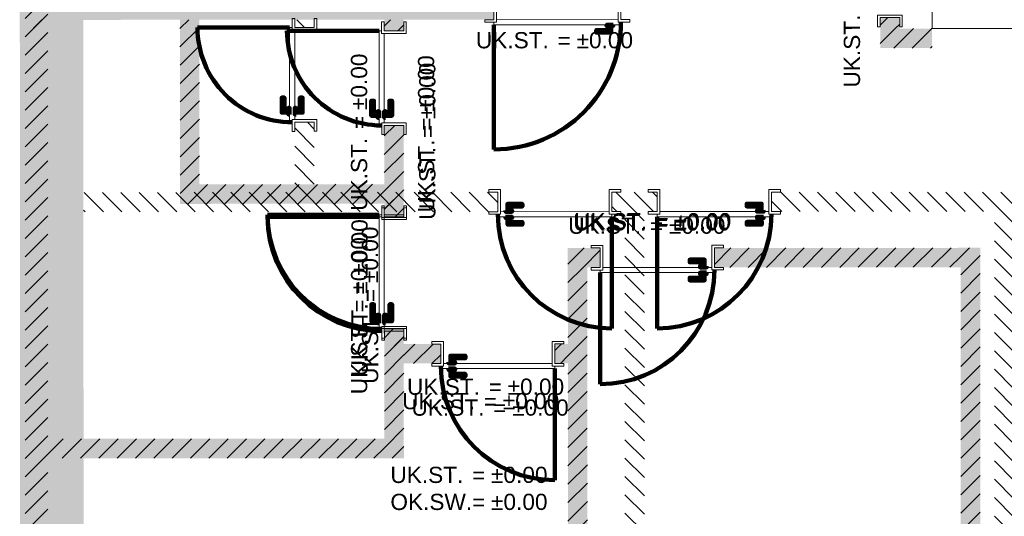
# Model space of a CAD drawing. Header units: metres. Extents: x -1.6 to 31.5, y -22.5 to 16.9.
# Tile 3 of 9: x 0.2 to 7.8, y -5.7 to -1.9. Entities that reach past the tile are written whole.
import ezdxf

# ---------------------------------------------------------------- set-up
doc = ezdxf.new("R2010")
doc.units = ezdxf.units.M
doc.linetypes.add('AUSGEZOGEN', pattern=[0])
for name, color, linetype in [('_3505', 7, 'Continuous'), ('_3807', 7, 'Continuous'), ('_3808', 7, 'Continuous')]:
    doc.layers.add(name, color=color, linetype=linetype)
for name, color, linetype, lineweight in [('Daemmung', 7, 'AUSGEZOGEN', 35), ('Tuerhoehen OK UK', 7, 'AUSGEZOGEN', 18), ('Wand Beton bewehrt', 7, 'AUSGEZOGEN', 50), ('Wand Mauerwerk tragend', 7, 'AUSGEZOGEN', 50)]:
    doc.layers.add(name, color=color, linetype=linetype, lineweight=lineweight)
doc.styles.add('ARIAL', font='arial.ttf')
pattern_1 = [(135, (2695855, 1261000), (-0.141421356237, -0.141421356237), []), (135, (2695854.92929, 1260999.92929), (-0.141421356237, -0.141421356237), [])]
pattern_2 = [(45, (2695855, 1261000), (-0.141421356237, 0.141421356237), []), (45, (2695854.92929, 1261000.07071), (-0.141421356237, 0.141421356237), [])]

msp = doc.modelspace()

# ---------------------------------------------------------------- hatches: boundary and pattern name
at = {"layer": 'Daemmung', "lineweight": 18, "transparency": 33554687}
for points in [[(0.4329, -1.9004), (0.4318, 1.1396), (0.2118, 1.1395), (0.2129, -1.9005)], [(0.2354, -8.9605), (0.2318, 1.0895), (0.1918, 1.0895), (0.1954, -8.9605)], [(0.2354, -8.9605), (0.2318, 1.0895), (0.1918, 1.0895), (0.1954, -8.9605)], [(0.2354, -8.9605), (0.2318, 1.0895), (0.1918, 1.0895), (0.1954, -8.9605)], [(0.2354, -8.9605), (0.2318, 1.0895), (0.1918, 1.0895), (0.1954, -8.9605)], [(0.4354, -8.9804), (0.4329, -1.9004), (0.2129, -1.9005), (0.2154, -8.9805)]]:
    msp.add_hatch(color=191, dxfattribs=at).paths.add_polyline_path(points)
at = {"layer": 'Wand Beton bewehrt', "lineweight": 18, "true_color": 0xb0e6b0, "transparency": 33554687}
for points in [[(3.8478, -1.6992), (0.2328, -1.7005), (0.2329, -1.9005), (3.8479, -1.8992)], [(3.8478, -1.6992), (0.2328, -1.7005), (0.2329, -1.9005), (3.8479, -1.8992)], [(3.8478, -1.6992), (0.2328, -1.7005), (0.2329, -1.9005), (3.8479, -1.8992)], [(0.4328, -1.7004), (0.4354, -8.9804), (0.6854, -8.9803), (0.6828, -1.7003)], [(3.8478, -1.6992), (0.6828, -1.7003), (0.6829, -1.9003), (3.8479, -1.8992)]]:
    msp.add_hatch(color=9, dxfattribs=at).paths.add_polyline_path(points)
at = {"layer": 'Wand Mauerwerk tragend', "lineweight": 18, "true_color": 0xf5be96, "transparency": 33554687}
for points in [[(0.2319, 0.8895), (0.2343, -5.9255), (0.4093, -5.9254), (0.4069, 0.8896)], [(6.9779, -1.9681), (6.9779, -1.8831), (6.8279, -1.8832), (6.8279, -1.9682)], [(0.2329, -1.9005), (0.2353, -8.7855), (0.4103, -8.7854), (0.4079, -1.9004)], [(0.2329, -1.9005), (0.2353, -8.7855), (0.4103, -8.7854), (0.4079, -1.9004)], [(0.2329, -1.9005), (0.2353, -8.7855), (0.4103, -8.7854), (0.4079, -1.9004)], [(1.4279, -1.9001), (1.4284, -3.1688), (1.5784, -3.1687), (1.5779, -1.9)], [(1.4279, -1.9001), (1.4284, -3.1688), (1.5784, -3.1687), (1.5779, -1.9)], [(1.4279, -1.9001), (1.4284, -3.1688), (1.5784, -3.1687), (1.5779, -1.9)], [(3.0029, -1.9845), (3.1529, -1.9845), (3.1529, -1.8995), (3.0029, -1.8995)], [(3.0029, -1.9845), (3.1529, -1.9845), (3.1529, -1.8995), (3.0029, -1.8995)], [(3.0029, -1.9845), (3.1529, -1.9845), (3.1529, -1.8995), (3.0029, -1.8995)], [(6.8279, -1.9682), (6.828, -2.1182), (7.228, -2.118), (7.2279, -1.968)], [(3.1532, -2.7145), (3.0032, -2.7145), (3.0034, -3.4195), (3.1534, -3.4195)], [(3.1532, -2.7145), (3.0032, -2.7145), (3.0034, -3.4032), (3.1534, -3.4032)], [(3.1532, -2.7145), (3.0032, -2.7145), (3.0034, -3.4032), (3.1534, -3.4032)], [(3.0034, -3.1682), (1.4284, -3.1688), (1.4284, -3.3188), (3.0034, -3.3182)], [(3.0034, -3.1682), (1.4284, -3.1688), (1.4284, -3.3188), (3.0034, -3.3182)], [(3.0034, -3.1682), (1.4284, -3.1688), (1.4284, -3.3188), (3.0034, -3.3182)], [(4.4186, -3.809), (4.6686, -3.8089), (4.6685, -3.6589), (4.4185, -3.659)], [(4.4186, -3.809), (4.6686, -3.8089), (4.6685, -3.6589), (4.4185, -3.659)], [(4.4186, -3.809), (4.6686, -3.8089), (4.6685, -3.6589), (4.4185, -3.659)], [(5.5486, -3.8086), (7.4486, -3.8079), (7.4485, -3.6579), (5.5485, -3.6586)], [(5.5486, -3.8086), (7.4486, -3.8079), (7.4485, -3.6579), (5.5485, -3.6586)], [(5.5486, -3.8086), (7.4486, -3.8079), (7.4485, -3.6579), (5.5485, -3.6586)], [(7.6003, -8.7829), (7.5985, -3.6579), (7.4485, -3.6579), (7.4503, -8.7829)], [(7.6003, -8.7829), (7.5985, -3.6579), (7.4485, -3.6579), (7.4503, -8.7829)], [(7.6003, -8.7829), (7.5985, -3.6579), (7.4485, -3.6579), (7.4503, -8.7829)], [(4.4186, -3.809), (4.4203, -8.784), (4.5703, -8.784), (4.5686, -3.809)], [(4.4186, -3.809), (4.4203, -8.784), (4.5703, -8.784), (4.5686, -3.809)], [(4.4186, -3.809), (4.4203, -8.784), (4.5703, -8.784), (4.5686, -3.809)], [(3.1541, -5.2795), (3.1537, -4.2832), (3.0037, -4.2832), (3.0041, -5.2795)], [(3.1541, -5.2795), (3.1537, -4.2832), (3.0037, -4.2832), (3.0041, -5.2795)], [(3.1541, -5.2795), (3.1538, -4.2995), (3.0038, -4.2995), (3.0041, -5.2795)], [(3.1538, -4.5495), (3.4388, -4.5494), (3.4388, -4.3994), (3.1538, -4.3995)], [(3.1538, -4.5495), (3.4388, -4.5494), (3.4388, -4.3994), (3.1538, -4.3995)], [(3.1538, -4.5495), (3.4388, -4.5494), (3.4388, -4.3994), (3.1538, -4.3995)], [(4.4188, -4.399), (4.3188, -4.3991), (4.3188, -4.5491), (4.4188, -4.549)], [(4.4188, -4.399), (4.3188, -4.3991), (4.3188, -4.5491), (4.4188, -4.549)], [(4.4188, -4.399), (4.3188, -4.3991), (4.3188, -4.5491), (4.4188, -4.549)], [(0.4091, -5.2804), (3.0041, -5.2795), (3.004, -5.1295), (0.409, -5.1304)], [(0.4091, -5.2804), (3.0041, -5.2795), (3.004, -5.1295), (0.409, -5.1304)], [(0.4091, -5.2804), (3.0041, -5.2795), (3.004, -5.1295), (0.409, -5.1304)]]:
    msp.add_hatch(color=31, dxfattribs=at).paths.add_polyline_path(points)
at = {"layer": 'Wand Mauerwerk tragend', "lineweight": 18, "transparency": 33554687}
h = msp.add_hatch(dxfattribs=at)
h.set_pattern_fill('SCHRAFFUR_1', color=256, scale=0.05, style=0, pattern_type=2)
h.set_pattern_definition(pattern_2)
h.paths.add_polyline_path([(0.2319, 0.8895), (0.2343, -5.9255), (0.4093, -5.9254), (0.4069, 0.8896)], flags=0)
h = msp.add_hatch(dxfattribs=at)
h.set_pattern_fill('SCHRAFFUR_1', color=256, scale=0.05, style=0, pattern_type=2)
h.set_pattern_definition(pattern_2)
h.paths.add_polyline_path([(6.9779, -1.9681), (6.9779, -1.8831), (6.8279, -1.8832), (6.8279, -1.9682)], flags=0)
h = msp.add_hatch(dxfattribs=at)
h.set_pattern_fill('SCHRAFFUR_1', color=256, scale=0.05, style=0, pattern_type=2)
h.set_pattern_definition(pattern_2)
h.paths.add_polyline_path([(0.2329, -1.9005), (0.2353, -8.7855), (0.4103, -8.7854), (0.4079, -1.9004)], flags=0)
h = msp.add_hatch(dxfattribs=at)
h.set_pattern_fill('SCHRAFFUR_1', color=256, scale=0.05, style=0, pattern_type=2)
h.set_pattern_definition(pattern_2)
h.paths.add_polyline_path([(0.2329, -1.9005), (0.2353, -8.7855), (0.4103, -8.7854), (0.4079, -1.9004)], flags=0)
h = msp.add_hatch(dxfattribs=at)
h.set_pattern_fill('SCHRAFFUR_1', color=256, scale=0.05, style=0, pattern_type=2)
h.set_pattern_definition(pattern_2)
h.paths.add_polyline_path([(0.2329, -1.9005), (0.2353, -8.7855), (0.4103, -8.7854), (0.4079, -1.9004)], flags=0)
h = msp.add_hatch(dxfattribs=at)
h.set_pattern_fill('SCHRAFFUR_1', color=256, scale=0.05, style=0, pattern_type=2)
h.set_pattern_definition(pattern_2)
h.paths.add_polyline_path([(1.4279, -1.9001), (1.4284, -3.1688), (1.5784, -3.1687), (1.5779, -1.9)], flags=0)
h = msp.add_hatch(dxfattribs=at)
h.set_pattern_fill('SCHRAFFUR_1', color=256, scale=0.05, style=0, pattern_type=2)
h.set_pattern_definition(pattern_2)
h.paths.add_polyline_path([(1.4279, -1.9001), (1.4284, -3.1688), (1.5784, -3.1687), (1.5779, -1.9)], flags=0)
h = msp.add_hatch(dxfattribs=at)
h.set_pattern_fill('SCHRAFFUR_1', color=256, scale=0.05, style=0, pattern_type=2)
h.set_pattern_definition(pattern_2)
h.paths.add_polyline_path([(1.4279, -1.9001), (1.4284, -3.1688), (1.5784, -3.1687), (1.5779, -1.9)], flags=0)
h = msp.add_hatch(dxfattribs=at)
h.set_pattern_fill('SCHRAFFUR_2', color=256, scale=0.05, style=0, pattern_type=2)
h.set_pattern_definition(pattern_1)
h.paths.add_polyline_path([(2.3129, -1.8998), (2.3129, -1.9598), (2.4629, -1.9597), (2.4629, -1.8997)], flags=0)
h = msp.add_hatch(dxfattribs=at)
h.set_pattern_fill('SCHRAFFUR_1', color=256, scale=0.05, style=0, pattern_type=2)
h.set_pattern_definition(pattern_2)
h.paths.add_polyline_path([(3.0029, -1.9845), (3.1529, -1.9845), (3.1529, -1.8995), (3.0029, -1.8995)], flags=0)
h = msp.add_hatch(dxfattribs=at)
h.set_pattern_fill('SCHRAFFUR_1', color=256, scale=0.05, style=0, pattern_type=2)
h.set_pattern_definition(pattern_2)
h.paths.add_polyline_path([(3.0029, -1.9845), (3.1529, -1.9845), (3.1529, -1.8995), (3.0029, -1.8995)], flags=0)
h = msp.add_hatch(dxfattribs=at)
h.set_pattern_fill('SCHRAFFUR_1', color=256, scale=0.05, style=0, pattern_type=2)
h.set_pattern_definition(pattern_2)
h.paths.add_polyline_path([(3.0029, -1.9845), (3.1529, -1.9845), (3.1529, -1.8995), (3.0029, -1.8995)], flags=0)
h = msp.add_hatch(dxfattribs=at)
h.set_pattern_fill('SCHRAFFUR_1', color=256, scale=0.05, style=0, pattern_type=2)
h.set_pattern_definition(pattern_2)
h.paths.add_polyline_path([(6.8279, -1.9682), (6.828, -2.1182), (7.228, -2.118), (7.2279, -1.968)], flags=0)
h = msp.add_hatch(dxfattribs=at)
h.set_pattern_fill('SCHRAFFUR_2', color=256, scale=0.05, style=0, pattern_type=2)
h.set_pattern_definition(pattern_1)
h.paths.add_polyline_path([(2.3132, -2.6898), (2.3134, -3.2298), (2.4634, -3.2297), (2.4632, -2.6897)], flags=0)
h = msp.add_hatch(dxfattribs=at)
h.set_pattern_fill('SCHRAFFUR_1', color=256, scale=0.05, style=0, pattern_type=2)
h.set_pattern_definition(pattern_2)
h.paths.add_polyline_path([(3.1532, -2.7145), (3.0032, -2.7145), (3.0034, -3.4195), (3.1534, -3.4195)], flags=0)
h = msp.add_hatch(dxfattribs=at)
h.set_pattern_fill('SCHRAFFUR_1', color=256, scale=0.05, style=0, pattern_type=2)
h.set_pattern_definition(pattern_2)
h.paths.add_polyline_path([(3.1532, -2.7145), (3.0032, -2.7145), (3.0034, -3.4032), (3.1534, -3.4032)], flags=0)
h = msp.add_hatch(dxfattribs=at)
h.set_pattern_fill('SCHRAFFUR_1', color=256, scale=0.05, style=0, pattern_type=2)
h.set_pattern_definition(pattern_2)
h.paths.add_polyline_path([(3.1532, -2.7145), (3.0032, -2.7145), (3.0034, -3.4032), (3.1534, -3.4032)], flags=0)
h = msp.add_hatch(dxfattribs=at)
h.set_pattern_fill('SCHRAFFUR_1', color=256, scale=0.05, style=0, pattern_type=2)
h.set_pattern_definition(pattern_2)
h.paths.add_polyline_path([(3.0034, -3.1682), (1.4284, -3.1688), (1.4284, -3.3188), (3.0034, -3.3182)], flags=0)
h = msp.add_hatch(dxfattribs=at)
h.set_pattern_fill('SCHRAFFUR_1', color=256, scale=0.05, style=0, pattern_type=2)
h.set_pattern_definition(pattern_2)
h.paths.add_polyline_path([(3.0034, -3.1682), (1.4284, -3.1688), (1.4284, -3.3188), (3.0034, -3.3182)], flags=0)
h = msp.add_hatch(dxfattribs=at)
h.set_pattern_fill('SCHRAFFUR_1', color=256, scale=0.05, style=0, pattern_type=2)
h.set_pattern_definition(pattern_2)
h.paths.add_polyline_path([(3.0034, -3.1682), (1.4284, -3.1688), (1.4284, -3.3188), (3.0034, -3.3182)], flags=0)
h = msp.add_hatch(dxfattribs=at)
h.set_pattern_fill('SCHRAFFUR_2', color=256, scale=0.05, style=0, pattern_type=2)
h.set_pattern_definition(pattern_1)
h.paths.add_polyline_path([(0.6834, -3.3803), (3.8784, -3.3792), (3.8784, -3.2292), (0.6834, -3.2303)], flags=0)
h = msp.add_hatch(dxfattribs=at)
h.set_pattern_fill('SCHRAFFUR_2', color=256, scale=0.05, style=0, pattern_type=2)
h.set_pattern_definition(pattern_1)
h.paths.add_polyline_path([(5.1084, -3.2288), (4.7584, -3.2289), (4.7584, -3.3789), (5.1084, -3.3788)], flags=0)
h = msp.add_hatch(dxfattribs=at)
h.set_pattern_fill('SCHRAFFUR_2', color=256, scale=0.05, style=0, pattern_type=2)
h.set_pattern_definition(pattern_1)
h.paths.add_polyline_path([(5.9884, -3.3785), (7.9584, -3.3778), (7.9584, -3.2278), (5.9884, -3.2285)], flags=0)
h = msp.add_hatch(dxfattribs=at)
h.set_pattern_fill('SCHRAFFUR_2', color=256, scale=0.05, style=0, pattern_type=2)
h.set_pattern_definition(pattern_1)
h.paths.add_polyline_path([(4.8584, -3.3789), (4.8603, -8.7289), (5.0103, -8.7288), (5.0084, -3.3788)], flags=0)
h = msp.add_hatch(dxfattribs=at)
h.set_pattern_fill('SCHRAFFUR_2', color=256, scale=0.05, style=0, pattern_type=2)
h.set_pattern_definition(pattern_1)
h.paths.add_polyline_path([(7.7084, -3.3779), (7.7103, -8.7279), (7.8603, -8.7278), (7.8584, -3.3778)], flags=0)
h = msp.add_hatch(dxfattribs=at)
h.set_pattern_fill('SCHRAFFUR_1', color=256, scale=0.05, style=0, pattern_type=2)
h.set_pattern_definition(pattern_2)
h.paths.add_polyline_path([(4.4186, -3.809), (4.6686, -3.8089), (4.6685, -3.6589), (4.4185, -3.659)], flags=0)
h = msp.add_hatch(dxfattribs=at)
h.set_pattern_fill('SCHRAFFUR_1', color=256, scale=0.05, style=0, pattern_type=2)
h.set_pattern_definition(pattern_2)
h.paths.add_polyline_path([(4.4186, -3.809), (4.6686, -3.8089), (4.6685, -3.6589), (4.4185, -3.659)], flags=0)
h = msp.add_hatch(dxfattribs=at)
h.set_pattern_fill('SCHRAFFUR_1', color=256, scale=0.05, style=0, pattern_type=2)
h.set_pattern_definition(pattern_2)
h.paths.add_polyline_path([(4.4186, -3.809), (4.6686, -3.8089), (4.6685, -3.6589), (4.4185, -3.659)], flags=0)
h = msp.add_hatch(dxfattribs=at)
h.set_pattern_fill('SCHRAFFUR_1', color=256, scale=0.05, style=0, pattern_type=2)
h.set_pattern_definition(pattern_2)
h.paths.add_polyline_path([(5.5486, -3.8086), (7.4486, -3.8079), (7.4485, -3.6579), (5.5485, -3.6586)], flags=0)
h = msp.add_hatch(dxfattribs=at)
h.set_pattern_fill('SCHRAFFUR_1', color=256, scale=0.05, style=0, pattern_type=2)
h.set_pattern_definition(pattern_2)
h.paths.add_polyline_path([(5.5486, -3.8086), (7.4486, -3.8079), (7.4485, -3.6579), (5.5485, -3.6586)], flags=0)
h = msp.add_hatch(dxfattribs=at)
h.set_pattern_fill('SCHRAFFUR_1', color=256, scale=0.05, style=0, pattern_type=2)
h.set_pattern_definition(pattern_2)
h.paths.add_polyline_path([(5.5486, -3.8086), (7.4486, -3.8079), (7.4485, -3.6579), (5.5485, -3.6586)], flags=0)
h = msp.add_hatch(dxfattribs=at)
h.set_pattern_fill('SCHRAFFUR_1', color=256, scale=0.05, style=0, pattern_type=2)
h.set_pattern_definition(pattern_2)
h.paths.add_polyline_path([(7.6003, -8.7829), (7.5985, -3.6579), (7.4485, -3.6579), (7.4503, -8.7829)], flags=0)
h = msp.add_hatch(dxfattribs=at)
h.set_pattern_fill('SCHRAFFUR_1', color=256, scale=0.05, style=0, pattern_type=2)
h.set_pattern_definition(pattern_2)
h.paths.add_polyline_path([(7.6003, -8.7829), (7.5985, -3.6579), (7.4485, -3.6579), (7.4503, -8.7829)], flags=0)
h = msp.add_hatch(dxfattribs=at)
h.set_pattern_fill('SCHRAFFUR_1', color=256, scale=0.05, style=0, pattern_type=2)
h.set_pattern_definition(pattern_2)
h.paths.add_polyline_path([(7.6003, -8.7829), (7.5985, -3.6579), (7.4485, -3.6579), (7.4503, -8.7829)], flags=0)
h = msp.add_hatch(dxfattribs=at)
h.set_pattern_fill('SCHRAFFUR_1', color=256, scale=0.05, style=0, pattern_type=2)
h.set_pattern_definition(pattern_2)
h.paths.add_polyline_path([(4.4186, -3.809), (4.4203, -8.784), (4.5703, -8.784), (4.5686, -3.809)], flags=0)
h = msp.add_hatch(dxfattribs=at)
h.set_pattern_fill('SCHRAFFUR_1', color=256, scale=0.05, style=0, pattern_type=2)
h.set_pattern_definition(pattern_2)
h.paths.add_polyline_path([(4.4186, -3.809), (4.4203, -8.784), (4.5703, -8.784), (4.5686, -3.809)], flags=0)
h = msp.add_hatch(dxfattribs=at)
h.set_pattern_fill('SCHRAFFUR_1', color=256, scale=0.05, style=0, pattern_type=2)
h.set_pattern_definition(pattern_2)
h.paths.add_polyline_path([(4.4186, -3.809), (4.4203, -8.784), (4.5703, -8.784), (4.5686, -3.809)], flags=0)
h = msp.add_hatch(dxfattribs=at)
h.set_pattern_fill('SCHRAFFUR_1', color=256, scale=0.05, style=0, pattern_type=2)
h.set_pattern_definition(pattern_2)
h.paths.add_polyline_path([(3.1541, -5.2795), (3.1537, -4.2832), (3.0037, -4.2832), (3.0041, -5.2795)], flags=0)
h = msp.add_hatch(dxfattribs=at)
h.set_pattern_fill('SCHRAFFUR_1', color=256, scale=0.05, style=0, pattern_type=2)
h.set_pattern_definition(pattern_2)
h.paths.add_polyline_path([(3.1541, -5.2795), (3.1537, -4.2832), (3.0037, -4.2832), (3.0041, -5.2795)], flags=0)
h = msp.add_hatch(dxfattribs=at)
h.set_pattern_fill('SCHRAFFUR_1', color=256, scale=0.05, style=0, pattern_type=2)
h.set_pattern_definition(pattern_2)
h.paths.add_polyline_path([(3.1541, -5.2795), (3.1538, -4.2995), (3.0038, -4.2995), (3.0041, -5.2795)], flags=0)
h = msp.add_hatch(dxfattribs=at)
h.set_pattern_fill('SCHRAFFUR_1', color=256, scale=0.05, style=0, pattern_type=2)
h.set_pattern_definition(pattern_2)
h.paths.add_polyline_path([(3.1538, -4.5495), (3.4388, -4.5494), (3.4388, -4.3994), (3.1538, -4.3995)], flags=0)
h = msp.add_hatch(dxfattribs=at)
h.set_pattern_fill('SCHRAFFUR_1', color=256, scale=0.05, style=0, pattern_type=2)
h.set_pattern_definition(pattern_2)
h.paths.add_polyline_path([(3.1538, -4.5495), (3.4388, -4.5494), (3.4388, -4.3994), (3.1538, -4.3995)], flags=0)
h = msp.add_hatch(dxfattribs=at)
h.set_pattern_fill('SCHRAFFUR_1', color=256, scale=0.05, style=0, pattern_type=2)
h.set_pattern_definition(pattern_2)
h.paths.add_polyline_path([(3.1538, -4.5495), (3.4388, -4.5494), (3.4388, -4.3994), (3.1538, -4.3995)], flags=0)
h = msp.add_hatch(dxfattribs=at)
h.set_pattern_fill('SCHRAFFUR_1', color=256, scale=0.05, style=0, pattern_type=2)
h.set_pattern_definition(pattern_2)
h.paths.add_polyline_path([(4.4188, -4.399), (4.3188, -4.3991), (4.3188, -4.5491), (4.4188, -4.549)], flags=0)
h = msp.add_hatch(dxfattribs=at)
h.set_pattern_fill('SCHRAFFUR_1', color=256, scale=0.05, style=0, pattern_type=2)
h.set_pattern_definition(pattern_2)
h.paths.add_polyline_path([(4.4188, -4.399), (4.3188, -4.3991), (4.3188, -4.5491), (4.4188, -4.549)], flags=0)
h = msp.add_hatch(dxfattribs=at)
h.set_pattern_fill('SCHRAFFUR_1', color=256, scale=0.05, style=0, pattern_type=2)
h.set_pattern_definition(pattern_2)
h.paths.add_polyline_path([(4.4188, -4.399), (4.3188, -4.3991), (4.3188, -4.5491), (4.4188, -4.549)], flags=0)
h = msp.add_hatch(dxfattribs=at)
h.set_pattern_fill('SCHRAFFUR_1', color=256, scale=0.05, style=0, pattern_type=2)
h.set_pattern_definition(pattern_2)
h.paths.add_polyline_path([(0.4091, -5.2804), (3.0041, -5.2795), (3.004, -5.1295), (0.409, -5.1304)], flags=0)
h = msp.add_hatch(dxfattribs=at)
h.set_pattern_fill('SCHRAFFUR_1', color=256, scale=0.05, style=0, pattern_type=2)
h.set_pattern_definition(pattern_2)
h.paths.add_polyline_path([(0.4091, -5.2804), (3.0041, -5.2795), (3.004, -5.1295), (0.409, -5.1304)], flags=0)
h = msp.add_hatch(dxfattribs=at)
h.set_pattern_fill('SCHRAFFUR_1', color=256, scale=0.05, style=0, pattern_type=2)
h.set_pattern_definition(pattern_2)
h.paths.add_polyline_path([(0.4091, -5.2804), (3.0041, -5.2795), (3.004, -5.1295), (0.409, -5.1304)], flags=0)

# ---------------------------------------------------------------- linework, layer by layer
at = {"layer": '_3505', "color": 7, "linetype": 'AUSGEZOGEN', "lineweight": 100, "transparency": 33554687}
for p, q in [((2.2729, -1.9598), (1.5629, -1.96)), ((3.8479, -1.9392), (3.8483, -2.8992)), ((3.8479, -1.9392), (3.8483, -2.8992)), ((3.8479, -1.9392), (3.8483, -2.8992)), ((2.9629, -1.9845), (2.2529, -1.9848)), ((2.9629, -1.9845), (2.2529, -1.9848)), ((2.9629, -1.9845), (2.2529, -1.9848)), ((2.9634, -3.4033), (2.1034, -3.4036)), ((2.9634, -3.4033), (2.1034, -3.4036)), ((2.9634, -3.4195), (2.1034, -3.4198)), ((4.7584, -3.4189), (4.7587, -4.2789)), ((5.1084, -3.4188), (5.1087, -4.2788)), ((4.6686, -3.8489), (4.6689, -4.7089)), ((4.6686, -3.8489), (4.6689, -4.7089)), ((4.6686, -3.8489), (4.6689, -4.7089)), ((4.3189, -4.5891), (4.3192, -5.4491)), ((4.3189, -4.5891), (4.3192, -5.4491)), ((4.3189, -4.5891), (4.3192, -5.4491))]:
    msp.add_line(p, q, dxfattribs=at)
for centre, major_axis, start_param, end_param in [((2.2929, -1.9598), (-0.73, -0.0003), 6.283185, 7.853982), ((3.8479, -1.9192), (0.0003, -0.98), 0, 1.570796), ((3.8479, -1.9192), (0.0003, -0.98), 0, 1.570796), ((3.8479, -1.9192), (0.0003, -0.98), 0, 1.570796), ((2.9829, -1.9845), (-0.73, -0.0003), 6.283185, 7.853982), ((2.9829, -1.9845), (-0.73, -0.0003), 6.283185, 7.853982), ((2.9829, -1.9845), (-0.73, -0.0003), 6.283185, 7.853982), ((2.9834, -3.4032), (-0.88, -0.0003), 0, 1.570796), ((2.9834, -3.4032), (-0.88, -0.0003), 0, 1.570796), ((4.7584, -3.3989), (0.0003, -0.88), 4.712389, 6.283185), ((5.1084, -3.3988), (0.0003, -0.88), 0, 1.570796), ((2.9834, -3.4195), (-0.88, -0.0003), 0, 1.570796), ((4.6686, -3.8289), (0.0003, -0.88), 0, 1.570796), ((4.6686, -3.8289), (0.0003, -0.88), 0, 1.570796), ((4.6686, -3.8289), (0.0003, -0.88), 0, 1.570796), ((4.3188, -4.5691), (0.0003, -0.88), 4.712389, 6.283185), ((4.3188, -4.5691), (0.0003, -0.88), 4.712389, 6.283185), ((4.3188, -4.5691), (0.0003, -0.88), 4.712389, 6.283185)]:
    msp.add_ellipse(centre, major_axis=major_axis, ratio=1, start_param=start_param, end_param=end_param, dxfattribs=at)
at = {"layer": '_3807', "color": 7, "linetype": 'AUSGEZOGEN', "lineweight": 13, "transparency": 33554687}
msp.add_lwpolyline([(7.9279, -1.9678), (7.2279, -1.968), (7.2279, -1.818), (7.9279, -1.8178), (7.9279, -1.9678)], close=True, dxfattribs=at)
at = {"layer": '_3808', "color": 7, "linetype": 'AUSGEZOGEN', "lineweight": 13, "transparency": 33554687}
for points in [[(3.8679, -1.7992), (3.8679, -1.9192), (3.7779, -1.9192), (3.7779, -1.8992), (3.8479, -1.8992), (3.8478, -1.6992), (3.7778, -1.6992), (3.7778, -1.6792), (3.8678, -1.6792), (3.8679, -1.7992)], [(3.8679, -1.7992), (3.8678, -1.6792), (3.7778, -1.6792), (3.7778, -1.6992), (3.8478, -1.6992), (3.8479, -1.8992), (3.7779, -1.8992), (3.7779, -1.9192), (3.8679, -1.9192), (3.8679, -1.7992)], [(3.8679, -1.7992), (3.8678, -1.6792), (3.7778, -1.6792), (3.7778, -1.6992), (3.8478, -1.6992), (3.8479, -1.8992), (3.7779, -1.8992), (3.7779, -1.9192), (3.8679, -1.9192), (3.8679, -1.7992)], [(3.8679, -1.7992), (3.8678, -1.6792), (3.7778, -1.6792), (3.7778, -1.6992), (3.8478, -1.6992), (3.8479, -1.8992), (3.7779, -1.8992), (3.7779, -1.9192), (3.8679, -1.9192), (3.8679, -1.7992)], [(4.8279, -1.7989), (4.8279, -1.8989), (4.8979, -1.8989), (4.8979, -1.9189), (4.8079, -1.9189), (4.8078, -1.6789), (4.8978, -1.6789), (4.8978, -1.6989), (4.8278, -1.6989), (4.8279, -1.7989)], [(4.8279, -1.7989), (4.8278, -1.6989), (4.8978, -1.6989), (4.8978, -1.6789), (4.8078, -1.6789), (4.8079, -1.9189), (4.8979, -1.9189), (4.8979, -1.8989), (4.8279, -1.8989), (4.8279, -1.7989)], [(4.8279, -1.7989), (4.8278, -1.6989), (4.8978, -1.6989), (4.8978, -1.6789), (4.8078, -1.6789), (4.8079, -1.9189), (4.8979, -1.9189), (4.8979, -1.8989), (4.8279, -1.8989), (4.8279, -1.7989)], [(4.8279, -1.7989), (4.8278, -1.6989), (4.8978, -1.6989), (4.8978, -1.6789), (4.8078, -1.6789), (4.8079, -1.9189), (4.8979, -1.9189), (4.8979, -1.8989), (4.8279, -1.8989), (4.8279, -1.7989)], [(2.3879, -1.9797), (2.4829, -1.9797), (2.4829, -1.8897), (2.4629, -1.8897), (2.4629, -1.9597), (2.3129, -1.9598), (2.3129, -1.8898), (2.2929, -1.8898), (2.2929, -1.9798), (2.3879, -1.9797)], [(6.9029, -1.8631), (6.8079, -1.8632), (6.8079, -1.9532), (6.8279, -1.9532), (6.8279, -1.8832), (6.9779, -1.8831), (6.9779, -1.9531), (6.9979, -1.9531), (6.9979, -1.8631), (6.9029, -1.8631)], [(2.3132, -2.6698), (2.3129, -1.9798), (2.2929, -1.9798), (2.2929, -1.9598), (2.2729, -1.9598), (2.2732, -2.6898), (2.2932, -2.6898), (2.2932, -2.6698), (2.3132, -2.6698)], [(3.0779, -2.0045), (3.1729, -2.0045), (3.1729, -1.9145), (3.1529, -1.9145), (3.1529, -1.9845), (3.0029, -1.9845), (3.0029, -1.9145), (2.9829, -1.9145), (2.9829, -2.0045), (3.0779, -2.0045)], [(3.0779, -2.0045), (3.1729, -2.0045), (3.1729, -1.9145), (3.1529, -1.9145), (3.1529, -1.9845), (3.0029, -1.9845), (3.0029, -1.9145), (2.9829, -1.9145), (2.9829, -2.0045), (3.0779, -2.0045)], [(3.0779, -2.0045), (3.1729, -2.0045), (3.1729, -1.9145), (3.1529, -1.9145), (3.1529, -1.9845), (3.0029, -1.9845), (3.0029, -1.9145), (2.9829, -1.9145), (2.9829, -2.0045), (3.0779, -2.0045)], [(4.8079, -1.8989), (3.8679, -1.8992), (3.8679, -1.9192), (3.8479, -1.9192), (3.8479, -1.9392), (4.8279, -1.9389), (4.8279, -1.9189), (4.8079, -1.9189), (4.8079, -1.8989)], [(4.8079, -1.8989), (3.8679, -1.8992), (3.8679, -1.9192), (3.8479, -1.9192), (3.8479, -1.9392), (4.8279, -1.9389), (4.8279, -1.9189), (4.8079, -1.9189), (4.8079, -1.8989)], [(4.8079, -1.8989), (3.8679, -1.8992), (3.8679, -1.9192), (3.8479, -1.9192), (3.8479, -1.9392), (4.8279, -1.9389), (4.8279, -1.9189), (4.8079, -1.9189), (4.8079, -1.8989)], [(3.0032, -2.6945), (3.0029, -2.0045), (2.9829, -2.0045), (2.9829, -1.9845), (2.9629, -1.9845), (2.9632, -2.7145), (2.9832, -2.7145), (2.9832, -2.6945), (3.0032, -2.6945)], [(3.0032, -2.6945), (3.0029, -2.0045), (2.9829, -2.0045), (2.9829, -1.9845), (2.9629, -1.9845), (2.9632, -2.7145), (2.9832, -2.7145), (2.9832, -2.6945), (3.0032, -2.6945)], [(3.0032, -2.6945), (3.0029, -2.0045), (2.9829, -2.0045), (2.9829, -1.9845), (2.9629, -1.9845), (2.9632, -2.7145), (2.9832, -2.7145), (2.9832, -2.6945), (3.0032, -2.6945)], [(2.3882, -2.6897), (2.4632, -2.6897), (2.4632, -2.7597), (2.4832, -2.7597), (2.4832, -2.6697), (2.2932, -2.6698), (2.2932, -2.7598), (2.3132, -2.7598), (2.3132, -2.6898), (2.3882, -2.6897)], [(3.0782, -2.7145), (3.1532, -2.7145), (3.1532, -2.7845), (3.1732, -2.7845), (3.1732, -2.6945), (2.9832, -2.6945), (2.9832, -2.7845), (3.0032, -2.7845), (3.0032, -2.7145), (3.0782, -2.7145)], [(3.0782, -2.7145), (3.1532, -2.7145), (3.1532, -2.7845), (3.1732, -2.7845), (3.1732, -2.6945), (2.9832, -2.6945), (2.9832, -2.7845), (3.0032, -2.7845), (3.0032, -2.7145), (3.0782, -2.7145)], [(3.0782, -2.7145), (3.1532, -2.7145), (3.1532, -2.7845), (3.1732, -2.7845), (3.1732, -2.6945), (2.9832, -2.6945), (2.9832, -2.7845), (3.0032, -2.7845), (3.0032, -2.7145), (3.0782, -2.7145)], [(3.8784, -3.3042), (3.8784, -3.2292), (3.8084, -3.2292), (3.8084, -3.2092), (3.8984, -3.2092), (3.8984, -3.3992), (3.8084, -3.3992), (3.8084, -3.3792), (3.8784, -3.3792), (3.8784, -3.3042)], [(4.7384, -3.3039), (4.7384, -3.2089), (4.8284, -3.2089), (4.8284, -3.2289), (4.7584, -3.2289), (4.7584, -3.3789), (4.8284, -3.3789), (4.8284, -3.3989), (4.7384, -3.3989), (4.7384, -3.3039)], [(5.1284, -3.3038), (5.1284, -3.2088), (5.0384, -3.2088), (5.0384, -3.2288), (5.1084, -3.2288), (5.1084, -3.3788), (5.0384, -3.3788), (5.0384, -3.3988), (5.1284, -3.3988), (5.1284, -3.3038)], [(5.9884, -3.3035), (5.9884, -3.2285), (6.0584, -3.2284), (6.0584, -3.2084), (5.9684, -3.2085), (5.9684, -3.3985), (6.0584, -3.3984), (6.0584, -3.3784), (5.9884, -3.3785), (5.9884, -3.3035)], [(3.0784, -3.4232), (3.1734, -3.4232), (3.1734, -3.3332), (3.1534, -3.3332), (3.1534, -3.4032), (3.0034, -3.4032), (3.0034, -3.3332), (2.9834, -3.3332), (2.9834, -3.4232), (3.0784, -3.4232)], [(3.0784, -3.4232), (3.1734, -3.4232), (3.1734, -3.3332), (3.1534, -3.3332), (3.1534, -3.4032), (3.0034, -3.4032), (3.0034, -3.3332), (2.9834, -3.3332), (2.9834, -3.4232), (3.0784, -3.4232)], [(3.0037, -4.2632), (3.0034, -3.4232), (2.9834, -3.4232), (2.9834, -3.4032), (2.9634, -3.4033), (2.9637, -4.2833), (2.9837, -4.2832), (2.9837, -4.2632), (3.0037, -4.2632)], [(3.0037, -4.2632), (3.0034, -3.4232), (2.9834, -3.4232), (2.9834, -3.4032), (2.9634, -3.4033), (2.9637, -4.2833), (2.9837, -4.2832), (2.9837, -4.2632), (3.0037, -4.2632)], [(3.0784, -3.4395), (3.1734, -3.4395), (3.1734, -3.3495), (3.1534, -3.3495), (3.1534, -3.4195), (3.0034, -3.4195), (3.0034, -3.3495), (2.9834, -3.3495), (2.9834, -3.4395), (3.0784, -3.4395)], [(3.8984, -3.3792), (4.7384, -3.3789), (4.7384, -3.3989), (4.7584, -3.3989), (4.7584, -3.4189), (3.8784, -3.4192), (3.8784, -3.3992), (3.8984, -3.3992), (3.8984, -3.3792)], [(5.9684, -3.3785), (5.1284, -3.3788), (5.1284, -3.3988), (5.1084, -3.3988), (5.1084, -3.4188), (5.9884, -3.4185), (5.9884, -3.3985), (5.9684, -3.3985), (5.9684, -3.3785)], [(3.0037, -4.2795), (3.0034, -3.4395), (2.9834, -3.4395), (2.9834, -3.4195), (2.9634, -3.4195), (2.9638, -4.2995), (2.9838, -4.2995), (2.9837, -4.2795), (3.0037, -4.2795)], [(4.6886, -3.7339), (4.6885, -3.6389), (4.5985, -3.639), (4.5985, -3.659), (4.6685, -3.6589), (4.6686, -3.8089), (4.5986, -3.809), (4.5986, -3.829), (4.6886, -3.8289), (4.6886, -3.7339)], [(4.6886, -3.7339), (4.6885, -3.6389), (4.5985, -3.639), (4.5985, -3.659), (4.6685, -3.6589), (4.6686, -3.8089), (4.5986, -3.809), (4.5986, -3.829), (4.6886, -3.8289), (4.6886, -3.7339)], [(4.6886, -3.7339), (4.6885, -3.6389), (4.5985, -3.639), (4.5985, -3.659), (4.6685, -3.6589), (4.6686, -3.8089), (4.5986, -3.809), (4.5986, -3.829), (4.6886, -3.8289), (4.6886, -3.7339)], [(5.5486, -3.7336), (5.5485, -3.6586), (5.6185, -3.6586), (5.6185, -3.6386), (5.5285, -3.6386), (5.5286, -3.8286), (5.6186, -3.8286), (5.6186, -3.8086), (5.5486, -3.8086), (5.5486, -3.7336)], [(5.5486, -3.7336), (5.5485, -3.6586), (5.6185, -3.6586), (5.6185, -3.6386), (5.5285, -3.6386), (5.5286, -3.8286), (5.6186, -3.8286), (5.6186, -3.8086), (5.5486, -3.8086), (5.5486, -3.7336)], [(5.5486, -3.7336), (5.5485, -3.6586), (5.6185, -3.6586), (5.6185, -3.6386), (5.5285, -3.6386), (5.5286, -3.8286), (5.6186, -3.8286), (5.6186, -3.8086), (5.5486, -3.8086), (5.5486, -3.7336)], [(5.5286, -3.8086), (4.6886, -3.8089), (4.6886, -3.8289), (4.6686, -3.8289), (4.6686, -3.8489), (5.5486, -3.8486), (5.5486, -3.8286), (5.5286, -3.8286), (5.5286, -3.8086)], [(5.5286, -3.8086), (4.6886, -3.8089), (4.6886, -3.8289), (4.6686, -3.8289), (4.6686, -3.8489), (5.5486, -3.8486), (5.5486, -3.8286), (5.5286, -3.8286), (5.5286, -3.8086)], [(5.5286, -3.8086), (4.6886, -3.8089), (4.6886, -3.8289), (4.6686, -3.8289), (4.6686, -3.8489), (5.5486, -3.8486), (5.5486, -3.8286), (5.5286, -3.8286), (5.5286, -3.8086)], [(3.0787, -4.2832), (3.1537, -4.2832), (3.1538, -4.3532), (3.1738, -4.3532), (3.1737, -4.2632), (2.9837, -4.2632), (2.9838, -4.3532), (3.0038, -4.3532), (3.0037, -4.2832), (3.0787, -4.2832)], [(3.0787, -4.2832), (3.1537, -4.2832), (3.1538, -4.3532), (3.1738, -4.3532), (3.1737, -4.2632), (2.9837, -4.2632), (2.9838, -4.3532), (3.0038, -4.3532), (3.0037, -4.2832), (3.0787, -4.2832)], [(3.0788, -4.2995), (3.1538, -4.2995), (3.1538, -4.3695), (3.1738, -4.3695), (3.1737, -4.2795), (2.9837, -4.2795), (2.9838, -4.3695), (3.0038, -4.3695), (3.0038, -4.2995), (3.0788, -4.2995)], [(3.4388, -4.4744), (3.4388, -4.3994), (3.3688, -4.3994), (3.3688, -4.3794), (3.4588, -4.3794), (3.4588, -4.5694), (3.3688, -4.5694), (3.3688, -4.5494), (3.4388, -4.5494), (3.4388, -4.4744)], [(3.4388, -4.4744), (3.4388, -4.3994), (3.3688, -4.3994), (3.3688, -4.3794), (3.4588, -4.3794), (3.4588, -4.5694), (3.3688, -4.5694), (3.3688, -4.5494), (3.4388, -4.5494), (3.4388, -4.4744)], [(3.4388, -4.4744), (3.4388, -4.3994), (3.3688, -4.3994), (3.3688, -4.3794), (3.4588, -4.3794), (3.4588, -4.5694), (3.3688, -4.5694), (3.3688, -4.5494), (3.4388, -4.5494), (3.4388, -4.4744)], [(4.2988, -4.4741), (4.2988, -4.3791), (4.3888, -4.379), (4.3888, -4.399), (4.3188, -4.3991), (4.3188, -4.5491), (4.3888, -4.549), (4.3888, -4.569), (4.2988, -4.5691), (4.2988, -4.4741)], [(4.2988, -4.4741), (4.2988, -4.3791), (4.3888, -4.379), (4.3888, -4.399), (4.3188, -4.3991), (4.3188, -4.5491), (4.3888, -4.549), (4.3888, -4.569), (4.2988, -4.5691), (4.2988, -4.4741)], [(4.2988, -4.4741), (4.2988, -4.3791), (4.3888, -4.379), (4.3888, -4.399), (4.3188, -4.3991), (4.3188, -4.5491), (4.3888, -4.549), (4.3888, -4.569), (4.2988, -4.5691), (4.2988, -4.4741)], [(3.4588, -4.5494), (4.2988, -4.5491), (4.2988, -4.5691), (4.3188, -4.5691), (4.3189, -4.5891), (3.4389, -4.5894), (3.4388, -4.5694), (3.4588, -4.5694), (3.4588, -4.5494)], [(3.4588, -4.5494), (4.2988, -4.5491), (4.2988, -4.5691), (4.3188, -4.5691), (4.3189, -4.5891), (3.4389, -4.5894), (3.4388, -4.5694), (3.4588, -4.5694), (3.4588, -4.5494)], [(3.4588, -4.5494), (4.2988, -4.5491), (4.2988, -4.5691), (4.3188, -4.5691), (4.3189, -4.5891), (3.4389, -4.5894), (3.4388, -4.5694), (3.4588, -4.5694), (3.4588, -4.5494)]]:
    msp.add_lwpolyline(points, close=True, dxfattribs=at)
at = {"layer": '_3808', "color": 7, "linetype": 'AUSGEZOGEN', "lineweight": 140, "transparency": 33554687}
for points in [[(4.7529, -1.9489), (4.7329, -1.9489), (4.7329, -1.9789), (4.6379, -1.9789), (4.6379, -1.9989), (4.7529, -1.9989), (4.7529, -1.9489)], [(4.7529, -1.9489), (4.7329, -1.9489), (4.7329, -1.9789), (4.6379, -1.9789), (4.6379, -1.9989), (4.7529, -1.9989), (4.7529, -1.9489)], [(4.7529, -1.9489), (4.7329, -1.9489), (4.7329, -1.9789), (4.6379, -1.9789), (4.6379, -1.9989), (4.7529, -1.9989), (4.7529, -1.9489)], [(4.7679, -1.9389), (4.7179, -1.9389), (4.7179, -1.9489), (4.7679, -1.9489), (4.7679, -1.9389)], [(4.7679, -1.9389), (4.7179, -1.9389), (4.7179, -1.9489), (4.7679, -1.9489), (4.7679, -1.9389)], [(4.7679, -1.9389), (4.7179, -1.9389), (4.7179, -1.9489), (4.7679, -1.9489), (4.7679, -1.9389)], [(2.2632, -2.6148), (2.2631, -2.5948), (2.2331, -2.5948), (2.2331, -2.4998), (2.2131, -2.4998), (2.2132, -2.6148), (2.2632, -2.6148)], [(2.3232, -2.6148), (2.3231, -2.5948), (2.3531, -2.5947), (2.3531, -2.4997), (2.3731, -2.4997), (2.3732, -2.6147), (2.3232, -2.6148)], [(2.2732, -2.6298), (2.2731, -2.5798), (2.2631, -2.5798), (2.2632, -2.6298), (2.2732, -2.6298)], [(2.3232, -2.6298), (2.3231, -2.5798), (2.3131, -2.5798), (2.3132, -2.6298), (2.3232, -2.6298)], [(2.9532, -2.6395), (2.9532, -2.6195), (2.9232, -2.6195), (2.9231, -2.5245), (2.9031, -2.5246), (2.9032, -2.6396), (2.9532, -2.6395)], [(2.9532, -2.6395), (2.9532, -2.6195), (2.9232, -2.6195), (2.9231, -2.5245), (2.9031, -2.5246), (2.9032, -2.6396), (2.9532, -2.6395)], [(2.9532, -2.6395), (2.9532, -2.6195), (2.9232, -2.6195), (2.9231, -2.5245), (2.9031, -2.5246), (2.9032, -2.6396), (2.9532, -2.6395)], [(3.0132, -2.6395), (3.0132, -2.6195), (3.0432, -2.6195), (3.0431, -2.5245), (3.0631, -2.5245), (3.0632, -2.6395), (3.0132, -2.6395)], [(3.0132, -2.6395), (3.0132, -2.6195), (3.0432, -2.6195), (3.0431, -2.5245), (3.0631, -2.5245), (3.0632, -2.6395), (3.0132, -2.6395)], [(3.0132, -2.6395), (3.0132, -2.6195), (3.0432, -2.6195), (3.0431, -2.5245), (3.0631, -2.5245), (3.0632, -2.6395), (3.0132, -2.6395)], [(2.9632, -2.6545), (2.9632, -2.6045), (2.9532, -2.6045), (2.9532, -2.6545), (2.9632, -2.6545)], [(2.9632, -2.6545), (2.9632, -2.6045), (2.9532, -2.6045), (2.9532, -2.6545), (2.9632, -2.6545)], [(2.9632, -2.6545), (2.9632, -2.6045), (2.9532, -2.6045), (2.9532, -2.6545), (2.9632, -2.6545)], [(3.0132, -2.6545), (3.0132, -2.6045), (3.0032, -2.6045), (3.0032, -2.6545), (3.0132, -2.6545)], [(3.0132, -2.6545), (3.0132, -2.6045), (3.0032, -2.6045), (3.0032, -2.6545), (3.0132, -2.6545)], [(3.0132, -2.6545), (3.0132, -2.6045), (3.0032, -2.6045), (3.0032, -2.6545), (3.0132, -2.6545)], [(3.9534, -3.3692), (3.9734, -3.3692), (3.9734, -3.3392), (4.0684, -3.3391), (4.0684, -3.3191), (3.9534, -3.3192), (3.9534, -3.3692)], [(5.9134, -3.3685), (5.8934, -3.3685), (5.8934, -3.3385), (5.7984, -3.3385), (5.7984, -3.3185), (5.9134, -3.3185), (5.9134, -3.3685)], [(3.9384, -3.3692), (3.9884, -3.3692), (3.9884, -3.3792), (3.9384, -3.3792), (3.9384, -3.3692)], [(5.9284, -3.3685), (5.8784, -3.3685), (5.8784, -3.3785), (5.9284, -3.3785), (5.9284, -3.3685)], [(3.9384, -3.4192), (3.9884, -3.4192), (3.9884, -3.4292), (3.9384, -3.4292), (3.9384, -3.4192)], [(3.9534, -3.4292), (3.9734, -3.4292), (3.9735, -3.4592), (4.0685, -3.4591), (4.0685, -3.4791), (3.9535, -3.4792), (3.9534, -3.4292)], [(5.9134, -3.4285), (5.8934, -3.4285), (5.8935, -3.4585), (5.7985, -3.4585), (5.7985, -3.4785), (5.9135, -3.4785), (5.9134, -3.4285)], [(5.9284, -3.4185), (5.8784, -3.4185), (5.8784, -3.4285), (5.9284, -3.4285), (5.9284, -3.4185)], [(5.4736, -3.7986), (5.4536, -3.7987), (5.4536, -3.7687), (5.3586, -3.7687), (5.3586, -3.7487), (5.4736, -3.7486), (5.4736, -3.7986)], [(5.4736, -3.7986), (5.4536, -3.7987), (5.4536, -3.7687), (5.3586, -3.7687), (5.3586, -3.7487), (5.4736, -3.7486), (5.4736, -3.7986)], [(5.4736, -3.7986), (5.4536, -3.7987), (5.4536, -3.7687), (5.3586, -3.7687), (5.3586, -3.7487), (5.4736, -3.7486), (5.4736, -3.7986)], [(5.4736, -3.8586), (5.4536, -3.8587), (5.4536, -3.8887), (5.3586, -3.8887), (5.3586, -3.9087), (5.4736, -3.9086), (5.4736, -3.8586)], [(5.4736, -3.8586), (5.4536, -3.8587), (5.4536, -3.8887), (5.3586, -3.8887), (5.3586, -3.9087), (5.4736, -3.9086), (5.4736, -3.8586)], [(5.4736, -3.8586), (5.4536, -3.8587), (5.4536, -3.8887), (5.3586, -3.8887), (5.3586, -3.9087), (5.4736, -3.9086), (5.4736, -3.8586)], [(5.4886, -3.7986), (5.4386, -3.7987), (5.4386, -3.8087), (5.4886, -3.8086), (5.4886, -3.7986)], [(5.4886, -3.7986), (5.4386, -3.7987), (5.4386, -3.8087), (5.4886, -3.8086), (5.4886, -3.7986)], [(5.4886, -3.7986), (5.4386, -3.7987), (5.4386, -3.8087), (5.4886, -3.8086), (5.4886, -3.7986)], [(5.4886, -3.8486), (5.4386, -3.8487), (5.4386, -3.8587), (5.4886, -3.8586), (5.4886, -3.8486)], [(5.4886, -3.8486), (5.4386, -3.8487), (5.4386, -3.8587), (5.4886, -3.8586), (5.4886, -3.8486)], [(5.4886, -3.8486), (5.4386, -3.8487), (5.4386, -3.8587), (5.4886, -3.8586), (5.4886, -3.8486)], [(2.9537, -4.2083), (2.9537, -4.1883), (2.9237, -4.1883), (2.9237, -4.0933), (2.9037, -4.0933), (2.9037, -4.2083), (2.9537, -4.2083)], [(2.9537, -4.2083), (2.9537, -4.1883), (2.9237, -4.1883), (2.9237, -4.0933), (2.9037, -4.0933), (2.9037, -4.2083), (2.9537, -4.2083)], [(3.0137, -4.2082), (3.0137, -4.1882), (3.0437, -4.1882), (3.0437, -4.0932), (3.0637, -4.0932), (3.0637, -4.2082), (3.0137, -4.2082)], [(3.0137, -4.2082), (3.0137, -4.1882), (3.0437, -4.1882), (3.0437, -4.0932), (3.0637, -4.0932), (3.0637, -4.2082), (3.0137, -4.2082)], [(2.9537, -4.2245), (2.9537, -4.2045), (2.9237, -4.2045), (2.9237, -4.1095), (2.9037, -4.1096), (2.9037, -4.2246), (2.9537, -4.2245)], [(2.9637, -4.2233), (2.9637, -4.1733), (2.9537, -4.1733), (2.9537, -4.2233), (2.9637, -4.2233)], [(2.9637, -4.2233), (2.9637, -4.1733), (2.9537, -4.1733), (2.9537, -4.2233), (2.9637, -4.2233)], [(3.0137, -4.2232), (3.0137, -4.1732), (3.0037, -4.1732), (3.0037, -4.2232), (3.0137, -4.2232)], [(3.0137, -4.2232), (3.0137, -4.1732), (3.0037, -4.1732), (3.0037, -4.2232), (3.0137, -4.2232)], [(3.0137, -4.2245), (3.0137, -4.2045), (3.0437, -4.2045), (3.0437, -4.1095), (3.0637, -4.1095), (3.0637, -4.2245), (3.0137, -4.2245)], [(2.9637, -4.2395), (2.9637, -4.1895), (2.9537, -4.1895), (2.9537, -4.2395), (2.9637, -4.2395)], [(3.0137, -4.2395), (3.0137, -4.1895), (3.0037, -4.1895), (3.0037, -4.2395), (3.0137, -4.2395)], [(3.4988, -4.5393), (3.5488, -4.5393), (3.5488, -4.5493), (3.4988, -4.5493), (3.4988, -4.5393)], [(3.4988, -4.5393), (3.5488, -4.5393), (3.5488, -4.5493), (3.4988, -4.5493), (3.4988, -4.5393)], [(3.4988, -4.5393), (3.5488, -4.5393), (3.5488, -4.5493), (3.4988, -4.5493), (3.4988, -4.5393)], [(3.5138, -4.5393), (3.5338, -4.5393), (3.5338, -4.5093), (3.6288, -4.5093), (3.6288, -4.4893), (3.5138, -4.4893), (3.5138, -4.5393)], [(3.5138, -4.5393), (3.5338, -4.5393), (3.5338, -4.5093), (3.6288, -4.5093), (3.6288, -4.4893), (3.5138, -4.4893), (3.5138, -4.5393)], [(3.5138, -4.5393), (3.5338, -4.5393), (3.5338, -4.5093), (3.6288, -4.5093), (3.6288, -4.4893), (3.5138, -4.4893), (3.5138, -4.5393)], [(3.4989, -4.5893), (3.5489, -4.5893), (3.5489, -4.5993), (3.4989, -4.5993), (3.4989, -4.5893)], [(3.4989, -4.5893), (3.5489, -4.5893), (3.5489, -4.5993), (3.4989, -4.5993), (3.4989, -4.5893)], [(3.4989, -4.5893), (3.5489, -4.5893), (3.5489, -4.5993), (3.4989, -4.5993), (3.4989, -4.5893)], [(3.5139, -4.5993), (3.5339, -4.5993), (3.5339, -4.6293), (3.6289, -4.6293), (3.6289, -4.6493), (3.5139, -4.6493), (3.5139, -4.5993)], [(3.5139, -4.5993), (3.5339, -4.5993), (3.5339, -4.6293), (3.6289, -4.6293), (3.6289, -4.6493), (3.5139, -4.6493), (3.5139, -4.5993)], [(3.5139, -4.5993), (3.5339, -4.5993), (3.5339, -4.6293), (3.6289, -4.6293), (3.6289, -4.6493), (3.5139, -4.6493), (3.5139, -4.5993)]]:
    msp.add_lwpolyline(points, close=True, dxfattribs=at)

# ---------------------------------------------------------------- texts
at = {"layer": 'Tuerhoehen OK UK', "color": 7, "linetype": 'AUSGEZOGEN', "lineweight": 18, "transparency": 33554687, "char_height": 0.125, "attachment_point": 7, "style": 'ARIAL'}
for s, insert, width, rotation in [('\\W1.00;UK.ST.', (6.6738, -2.4223), 0.625229, 90.02025), ('\\W1.00;UK.ST.', (3.7098, -2.1218), 0.625229, 0.02025), ('\\W0.98;=', (4.3405, -2.1216), 0.163355, 0.02025), ('\\W1.00; ±0.00', (4.4375, -2.1215), 0.546391, 0.02025), ('\\W1.00; ±0.00', (2.873, -2.6445), 0.546391, 90.02025), ('\\W1.00; ±0.00', (3.3899, -2.6576), 0.546391, 90.02025), ('\\W1.00; ±0.00', (3.3993, -2.7144), 0.546391, 90.02025), ('\\W0.98;=', (2.873, -2.7415), 0.163355, 90.02025), ('\\W0.98;=', (3.3899, -2.7546), 0.163355, 90.02025), ('\\W0.98;=', (3.3993, -2.8114), 0.163355, 90.02025), ('\\W1.00;UK.ST.', (2.8732, -3.3722), 0.625229, 90.02025), ('\\W1.00;UK.ST.', (3.3902, -3.3853), 0.62523, 90.02025), ('\\W1.00;UK.ST.', (3.3995, -3.4421), 0.625229, 90.02025), ('\\W1.00; ±0.00', (2.8765, -3.9215), 0.546391, 90.02025), ('\\W1.00;UK.ST.', (4.4608, -3.5266), 0.625229, 0.02025), ('\\W1.00;UK.ST.', (4.4671, -3.517), 0.625229, 0.02025), ('\\W1.00; ±0.00', (5.1497, -3.5513), 0.546391, 0.02025), ('\\W1.00; ±0.00', (5.1886, -3.5264), 0.546392, 0.02025), ('\\W1.00; ±0.00', (5.1949, -3.5168), 0.546391, 0.02025), ('\\W1.00; ±0.00', (2.9578, -3.9782), 0.546391, 90.02025), ('\\W1.00;UK.ST.', (4.4219, -3.5516), 0.625229, 0.02025), ('\\W0.98;=', (5.0526, -3.5513), 0.163355, 0.02025), ('\\W0.98;=', (5.0915, -3.5264), 0.163355, 0.02025), ('\\W0.98;=', (5.0978, -3.5168), 0.163355, 0.02025), ('\\W1.00; ±0.00', (2.8735, -4.0595), 0.546392, 90.02025), ('\\W0.98;=', (2.8765, -4.0185), 0.163355, 90.02025), ('\\W0.98;=', (2.9578, -4.0753), 0.163355, 90.02025), ('\\W0.98;=', (2.8735, -4.1565), 0.163355, 90.02025), ('\\W1.00;UK.ST.', (2.8768, -4.6492), 0.625229, 90.02025), ('\\W1.00;UK.ST.', (2.9581, -4.706), 0.625229, 90.02025), ('\\W1.00;UK.ST.', (2.8737, -4.7872), 0.625229, 90.02025), ('\\W1.00;UK.ST.', (3.1784, -4.7929), 0.625229, 0.02025), ('\\W0.98;=', (3.8091, -4.7927), 0.163355, 0.02025), ('\\W1.00; ±0.00', (3.9061, -4.7926), 0.546392, 0.02025), ('\\W1.00;UK.ST.', (3.1409, -4.9042), 0.625229, 0.02025), ('\\W1.00; ±0.00', (3.8686, -4.9039), 0.546391, 0.02025), ('\\W1.00;UK.ST.', (3.2131, -4.9538), 0.62523, 0.02025), ('\\W0.98;=', (3.7716, -4.904), 0.163355, 0.02025), ('\\W1.00; ±0.00', (3.9408, -4.9536), 0.546392, 0.02025), ('\\W0.98;=', (3.8438, -4.9536), 0.163355, 0.02025), ('\\W1.00;UK.ST.', (3.0502, -5.4725), 0.625229, 0.02025), ('\\W0.98;=', (3.6809, -5.4723), 0.163355, 0.02025), ('\\W1.00; ±0.00', (3.7779, -5.4723), 0.546391, 0.02025), ('\\W1.00;OK.SW.', (3.0503, -5.6809), 0.693077, 0.02025), ('\\W0.98;=', (3.681, -5.6806), 0.163355, 0.02025), ('\\W1.00; ±0.00', (3.778, -5.6806), 0.546391, 0.02025)]:
    msp.add_mtext(s, dxfattribs=dict(at, insert=insert, width=width, rotation=rotation))

doc.saveas('drawing.dxf')
